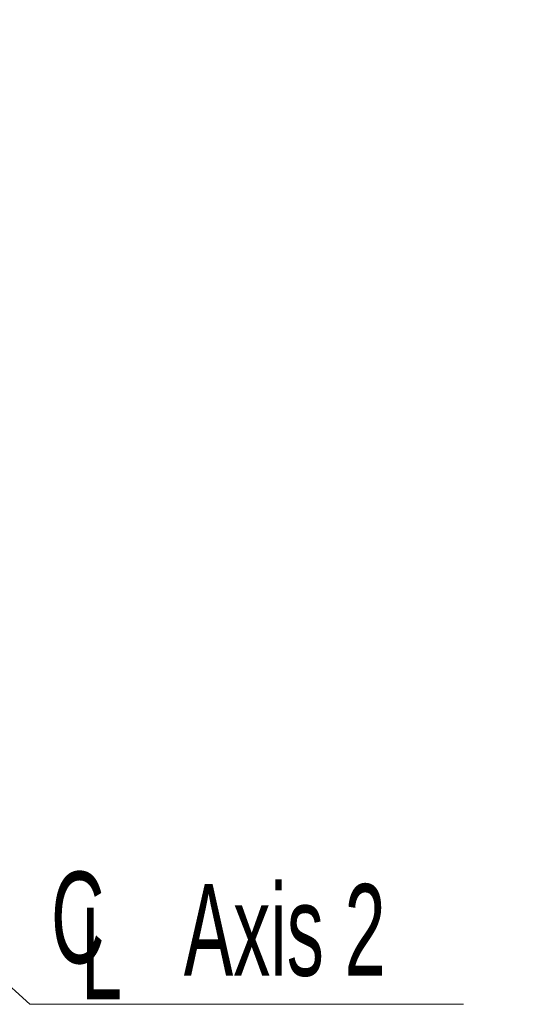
# Model space of a CAD drawing. Header units: millimetres. Extents: x 0 to 11920, y 0 to 8400.
# Tile 45 of 56: x 7662 to 8046, y 5278 to 6031. Entities that reach past the tile are written whole.
import ezdxf

# ---------------------------------------------------------------- set-up
doc = ezdxf.new("R2010")
doc.units = ezdxf.units.MM
doc.header["$LTSCALE"] = 20
doc.styles.add('SLDTEXTSTYLE0', font='TXT', dxfattribs={"width": 0.605})
doc.dimstyles.new('SLDDIMSTYLE2', dxfattribs={"dimtxt": 0.18, "dimasz": 70, "dimexe": 0, "dimexo": 0.0625, "dimgap": 0, "dimtad": 0, "dimtih": 1, "dimtoh": 1, "dimdec": 0, "dimrnd": 1e-09, "dimzin": 0, "dimdsep": 46, "dimtxsty": 'Standard', "dimsah": 1, "dimcen": 0.09, "dimadec": 0, "dimazin": 0, "dimtfac": 70, "dimtdec": 0, "dimtofl": 0, "dimtmove": 0, "dimatfit": 3, "dimfxl": 1, "dimfrac": 2, "dimtolj": 1, "dimtzin": 0, "dimarcsym": 0})
doc.dimstyles.new('SLDDIMSTYLE3', dxfattribs={"dimtxt": 70, "dimasz": 70, "dimexe": 0, "dimexo": 0.0625, "dimgap": 17.5, "dimtad": 1, "dimdec": 1, "dimrnd": 1e-09, "dimzin": 12, "dimdsep": 46, "dimtxsty": 'SLDTEXTSTYLE0', "dimsah": 1, "dimcen": 0.09, "dimse1": 1, "dimsd1": 1, "dimadec": 0, "dimazin": 3, "dimtfac": 1, "dimtofl": 0, "dimtmove": 0, "dimatfit": 3, "dimfxl": 1, "dimfrac": 2, "dimtolj": 1, "dimtzin": 12, "dimarcsym": 0})
doc.dimstyles.new('SLDDIMSTYLE4', dxfattribs={"dimtxt": 70, "dimasz": 70, "dimexe": 0, "dimexo": 0.0625, "dimgap": 17.5, "dimtad": 1, "dimdec": 0, "dimrnd": 1e-09, "dimzin": 12, "dimdsep": 46, "dimtxsty": 'SLDTEXTSTYLE0', "dimsah": 1, "dimcen": 0.09, "dimse1": 1, "dimsd1": 1, "dimadec": 0, "dimazin": 3, "dimtfac": 1, "dimtofl": 0, "dimtmove": 0, "dimatfit": 3, "dimfxl": 1, "dimfrac": 2, "dimtolj": 1, "dimtzin": 12, "dimarcsym": 0})

# ---------------------------------------------------------------- blocks, each defined once
blk = doc.blocks.new('SW_SYMBOL_MOD_CL')
at = {"color": 0, "linetype": 'Continuous', "lineweight": 0, "char_height": 15515, "attachment_point": 5, "style": 'SLDTEXTSTYLE0'}
for s, insert in [('C', (8000, 12000)), ('L', (12000, 6000))]:
    blk.add_mtext(s, dxfattribs=dict(at, insert=insert))
blk = doc.blocks.new('SW_NOTE_0_3')
at = {"color": 0, "linetype": 'Continuous', "lineweight": 0}
for p, q in [((0, 0), (331.11, 0)), ((331.11, 0), (0, 0)), ((0, 0), (331.11, 0)), ((331.11, 0), (0, 0)), ((0, 0), (331.11, 0)), ((331.11, 0), (0, 0))]:
    blk.add_line(p, q, dxfattribs=at)
at = {"color": 0, "linetype": 'Continuous', "lineweight": 0, "xscale": 0.004511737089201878, "yscale": 0.004511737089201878, "zscale": 0.004511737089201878}
blk.add_blockref('SW_SYMBOL_MOD_CL', (0.56, 11.72), dxfattribs=at)
at = {"color": 0, "linetype": 'Continuous', "lineweight": 0, "insert": (117.62, 91.84), "char_height": 70, "attachment_point": 1, "style": 'SLDTEXTSTYLE0'}
blk.add_mtext('Axis 2', dxfattribs=at)
blk = doc.blocks.new('_D_6')
at = {"color": 7, "linetype": 'Continuous', "lineweight": 0}
for p, q in [((9156.29, 5609.84), (9156.29, 5953.44)), ((9156.29, 5923.44), (8757.84, 5923.44))]:
    blk.add_line(p, q, dxfattribs=at)
at = {"color": 7, "linetype": 'Continuous', "lineweight": 18}
for centre, start, end in [((8877.95, 5977.15), 153.43495, 206.56505), ((8876.98, 5977.15), 333.43495, 26.56505)]:
    blk.add_arc(centre, 120.11, start, end, dxfattribs=at)
blk.add_solid([(9156.29, 5923.44), (9086.29, 5933.44), (9086.29, 5913.44)], dxfattribs=at)
at = {"color": 7, "linetype": 'Continuous', "lineweight": 18, "insert": (8770.52, 6013.67), "char_height": 70, "attachment_point": 1, "style": 'SLDTEXTSTYLE0'}
blk.add_mtext('2144', dxfattribs=at)
blk = doc.blocks.new('_D_7')
at = {"color": 7, "linetype": 'Continuous', "lineweight": 0}
for p, q in [((9156.29, 5609.84), (9156.29, 5813.44)), ((9156.29, 5783.44), (8774.05, 5783.44))]:
    blk.add_line(p, q, dxfattribs=at)
at = {"color": 7, "linetype": 'Continuous', "lineweight": 18}
blk.add_solid([(9156.29, 5783.44), (9086.29, 5793.44), (9086.29, 5773.44)], dxfattribs=at)
at = {"color": 7, "linetype": 'Continuous', "lineweight": 18, "insert": (8774.05, 5873.67), "char_height": 70, "attachment_point": 1, "style": 'SLDTEXTSTYLE0'}
blk.add_mtext('2023', dxfattribs=at)

msp = doc.modelspace()

# ---------------------------------------------------------------- block references
at = {"color": 7, "linetype": 'Continuous', "lineweight": 0}
msp.add_blockref('SW_NOTE_0_3', (7670, 5278.33), dxfattribs=at)

# ---------------------------------------------------------------- dimensions: what is measured, and where the dimension line sits
at = {"color": 7, "linetype": 'Continuous', "lineweight": 18}
dim = msp.add_linear_dim(base=(9156.29, 5923.44), p1=(7140.19, 5640.12), p2=(9156.29, 5605.84), text='(<>)', dimstyle='SLDDIMSTYLE3', dxfattribs=at)
dim.commit()
dim.dimension.update_dxf_attribs({"geometry": '_D_6', "text_midpoint": (8877.46, 5923.44), "dimtype": 160})
dim = msp.add_linear_dim(base=(9156.29, 5783.44), p1=(7133.69, 5559.34), p2=(9156.29, 5605.84), dimstyle='SLDDIMSTYLE4', dxfattribs=at)
dim.commit()
dim.dimension.update_dxf_attribs({"geometry": '_D_7', "text_midpoint": (8880.99, 5783.44), "dimtype": 160})

# ---------------------------------------------------------------- leaders
at = {"color": 7, "linetype": 'Continuous', "lineweight": 0}
msp.add_leader([(7413.79, 5511.48), (7670, 5278.33)], dimstyle='SLDDIMSTYLE2', dxfattribs=at)

doc.saveas('drawing.dxf')
